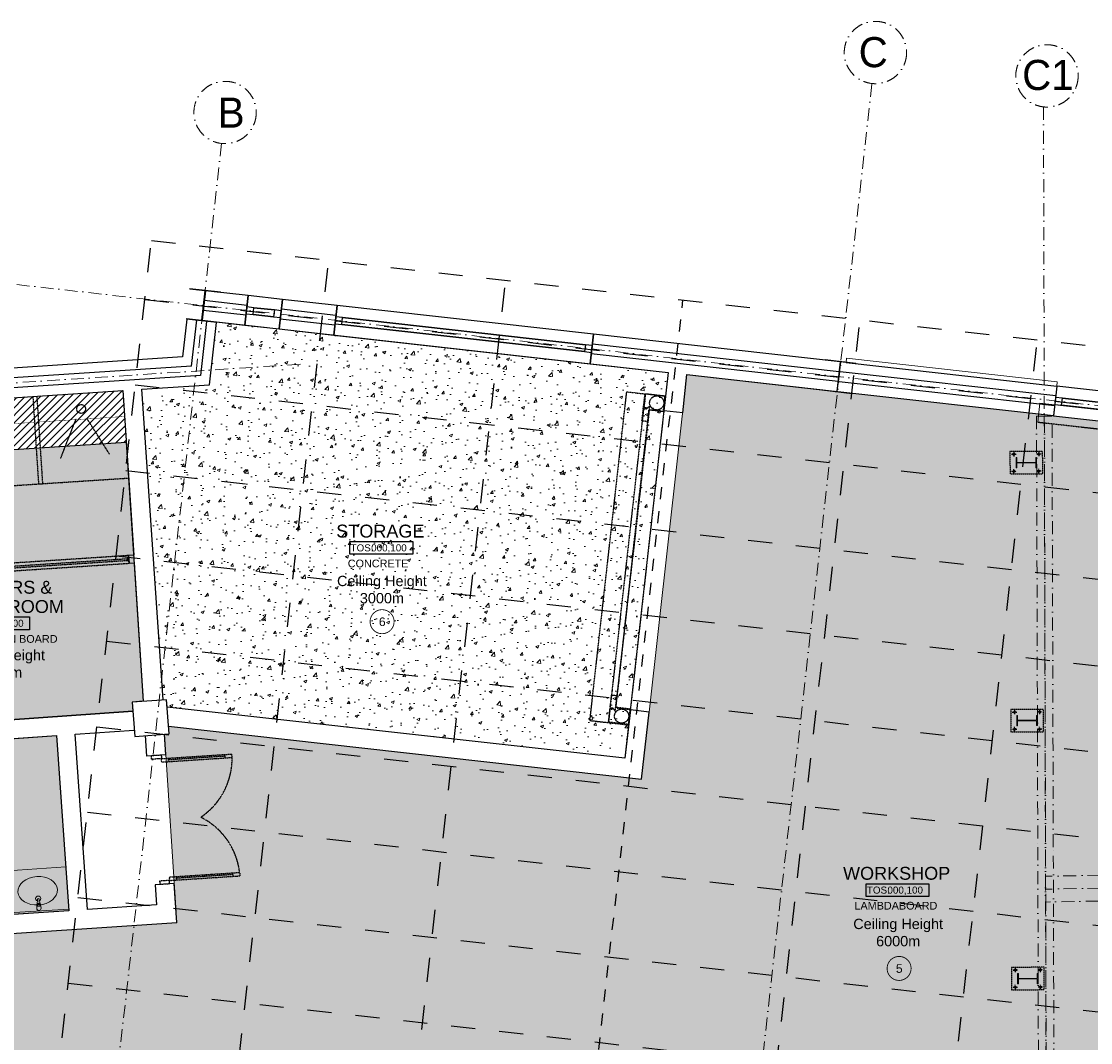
# Model space of a CAD drawing. Header units: millimetres. Extents: x -115474967 to 444143, y -74377 to 241828222.
# Tile 69 of 256: x -47231 to -34802, y 70903 to 82781. Entities that reach past the tile are written whole.
import ezdxf
from ezdxf.enums import TextEntityAlignment as Align

# ---------------------------------------------------------------- set-up
doc = ezdxf.new("R2010")
doc.units = ezdxf.units.MM
doc.header["$MEASUREMENT"] = 0
for name, pattern in [('( Dashed )', [0.75, 0.5, -0.25]), ('Block C$0$DASHED2', [0.375, 0.25, -0.125]), ('Dashed', [280, 140, -140]), ('Dot & Dashed', [280, 150, -60, 0, -70]), ('PHANTOM', [2.5, 1.25, -0.25, 0.25, -0.25, 0.25, -0.25])]:
    doc.linetypes.add(name, pattern=pattern)
for name, color, linetype in [('0-HACH', 9, 'Continuous'), ('00-1 FloorFinish', 1, 'Continuous'), ('00-1 FloorLevel', 7, 'Continuous'), ('00-2 Concrete', 3, 'Continuous'), ('00-2 Roof Lines', 8, 'Dashed'), ('00-2 Walls', 4, 'Continuous'), ('00-2 Windows', 1, 'Continuous'), ('00-3 Elev 01', 7, 'Continuous'), ('00-5 Grid 01', 9, 'PHANTOM'), ('A-DOOR NUMBERS', 7, 'Continuous'), ('TEXT-REFN', 5, 'Continuous')]:
    doc.layers.add(name, color=color, linetype=linetype)
for name, color, linetype, lineweight in [('00-1 Labels', 4, 'Continuous', 35), ('1HATCH', 8, 'Continuous', 0), ('2 Windows', 1, 'Continuous', 25), ('A_BEAMS_Pen_No__6', 7, 'Continuous', 5), ('A_COLUMNS_Pen_No__3', 7, 'Continuous', 15), ('B_FURN LOOSE_Pen_No__6', 7, 'Continuous', 5)]:
    doc.layers.add(name, color=color, linetype=linetype, lineweight=lineweight)
doc.layers.add('0_cons_01', color=40, linetype='Continuous', lineweight=0, plot=False)
doc.layers.add('A_BEAMS_Pen_No__7', color=7, linetype='Continuous', lineweight=5, true_color=0x3f3f3f)
doc.layers.add('A_COLUMNS_Pen_No__7', color=7, linetype='Continuous', lineweight=5, true_color=0x3f3f3f)
doc.styles.add('ARIAL', font='arial.ttf')
doc.styles.add('TEXT-20', font='arial.ttf', dxfattribs={"height": 40})
pattern_1 = [(45, (0, 0), (-159.099, 159.099), []), (45, (-53.03, 53.03), (-159.099, 159.099), [])]

# ---------------------------------------------------------------- blocks, each defined once
blk = doc.blocks.new('IPE Column 20[52]', base_point=(-35549, 77648))
at = {"layer": 'A_COLUMNS_Pen_No__7', "linetype": 'Continuous', "lineweight": 5, "true_color": 0x3f3f3f}
h = blk.add_hatch(dxfattribs=at)
h.set_pattern_fill('STEEL', color=250, style=0, pattern_type=2)
h.set_pattern_definition(pattern_1)
h.paths.add_polyline_path([(-35429, 77589), (-35429, 77709), (-35439, 77709), (-35439, 77652), (-35659, 77651), (-35660, 77708), (-35669, 77708), (-35669, 77588), (-35659, 77588), (-35659, 77645), (-35439, 77645), (-35439, 77589)])
at = {"layer": 'A_COLUMNS_Pen_No__3', "color": 7, "linetype": 'Continuous', "lineweight": 15}
for p, q in [((-35660, 77708), (-35669, 77708)), ((-35669, 77708), (-35669, 77588)), ((-35659, 77651), (-35660, 77708)), ((-35429, 77709), (-35439, 77709)), ((-35439, 77709), (-35439, 77652)), ((-35429, 77589), (-35429, 77709)), ((-35669, 77588), (-35659, 77588)), ((-35439, 77652), (-35659, 77651)), ((-35659, 77588), (-35659, 77645)), ((-35659, 77645), (-35439, 77645)), ((-35439, 77645), (-35439, 77589)), ((-35439, 77589), (-35429, 77589))]:
    blk.add_line(p, q, dxfattribs=at)
blk = doc.blocks.new('IPE Column 20[54]', base_point=(-35541, 74648))
at = {"layer": 'A_COLUMNS_Pen_No__7', "linetype": 'Continuous', "lineweight": 5, "true_color": 0x3f3f3f}
h = blk.add_hatch(dxfattribs=at)
h.set_pattern_fill('STEEL', color=250, style=0, pattern_type=2)
h.set_pattern_definition(pattern_1)
h.paths.add_polyline_path([(-35420, 74589), (-35421, 74709), (-35431, 74709), (-35430, 74652), (-35651, 74651), (-35651, 74708), (-35661, 74708), (-35660, 74588), (-35651, 74588), (-35651, 74645), (-35430, 74646), (-35430, 74589)])
at = {"layer": 'A_COLUMNS_Pen_No__3', "color": 7, "linetype": 'Continuous', "lineweight": 15}
for p, q in [((-35651, 74708), (-35661, 74708)), ((-35661, 74708), (-35660, 74588)), ((-35651, 74651), (-35651, 74708)), ((-35421, 74709), (-35431, 74709)), ((-35431, 74709), (-35430, 74652)), ((-35420, 74589), (-35421, 74709)), ((-35660, 74588), (-35651, 74588)), ((-35430, 74652), (-35651, 74651)), ((-35651, 74645), (-35430, 74646)), ((-35651, 74588), (-35651, 74645)), ((-35430, 74646), (-35430, 74589)), ((-35430, 74589), (-35420, 74589))]:
    blk.add_line(p, q, dxfattribs=at)
blk = doc.blocks.new('IPE Column 20[56]', base_point=(-35532, 71649))
at = {"layer": 'A_COLUMNS_Pen_No__7', "linetype": 'Continuous', "lineweight": 5, "true_color": 0x3f3f3f}
h = blk.add_hatch(dxfattribs=at)
h.set_pattern_fill('STEEL', color=250, style=0, pattern_type=2)
h.set_pattern_definition(pattern_1)
h.paths.add_polyline_path([(-35412, 71589), (-35412, 71709), (-35422, 71709), (-35422, 71652), (-35642, 71651), (-35642, 71708), (-35652, 71708), (-35652, 71588), (-35642, 71588), (-35642, 71645), (-35422, 71646), (-35422, 71589)])
at = {"layer": 'A_COLUMNS_Pen_No__3', "color": 7, "linetype": 'Continuous', "lineweight": 15}
for p, q in [((-35642, 71708), (-35652, 71708)), ((-35652, 71708), (-35652, 71588)), ((-35642, 71651), (-35642, 71708)), ((-35422, 71652), (-35642, 71651)), ((-35642, 71645), (-35422, 71646)), ((-35642, 71588), (-35642, 71645)), ((-35412, 71709), (-35422, 71709)), ((-35422, 71709), (-35422, 71652)), ((-35422, 71646), (-35422, 71589)), ((-35412, 71589), (-35412, 71709)), ((-35652, 71588), (-35642, 71588)), ((-35422, 71589), (-35412, 71589))]:
    blk.add_line(p, q, dxfattribs=at)
blk = doc.blocks.new('Multi-Basin Counter 24[74]', base_point=(-47713, 72369))
at = {"layer": 'B_FURN LOOSE_Pen_No__6', "color": 7, "linetype": 'Continuous', "lineweight": 5}
for p, q in [((-46714, 72947), (-48778, 72811)), ((-46714, 72947), (-46681, 72437)), ((-48778, 72811), (-48744, 72301)), ((-47043, 72489), (-47044, 72504)), ((-47016, 72491), (-47043, 72489)), ((-47017, 72505), (-47016, 72491)), ((-46682, 72457), (-48746, 72321)), ((-46681, 72437), (-48744, 72301)), ((-48419, 72398), (-48420, 72413)), ((-48392, 72400), (-48419, 72398)), ((-48393, 72415), (-48392, 72400)), ((-47731, 72443), (-47732, 72458)), ((-47704, 72445), (-47731, 72443)), ((-47705, 72460), (-47704, 72445))]:
    blk.add_line(p, q, dxfattribs=at)
at = {"layer": 'B_FURN LOOSE_Pen_No__6', "color": 7, "linetype": 'Continuous', "lineweight": 5, "flags": 128}
for points in [[(-48379, 72376), (-48386, 72417, 0.12102), (-48389, 72427), (-48400, 72479, 0.882566), (-48422, 72477), (-48425, 72424, 0.12102), (-48427, 72415), (-48429, 72372, 1)], [(-47691, 72421), (-47698, 72463, 0.12102), (-47702, 72472), (-47712, 72524, 0.882566), (-47734, 72523), (-47737, 72470, 0.12102), (-47740, 72460), (-47741, 72418, 1)], [(-47003, 72466), (-47010, 72508, 0.12102), (-47014, 72517), (-47024, 72570, 0.882566), (-47046, 72568), (-47049, 72515, 0.12102), (-47052, 72505), (-47053, 72463, 1)]]:
    blk.add_lwpolyline(points, format="xyb", close=True, dxfattribs=at)
at = {"layer": 'B_FURN LOOSE_Pen_No__6', "color": 7, "linetype": 'Continuous', "lineweight": 5}
for centre in [(-47036, 72578), (-48411, 72488), (-47723, 72533)]:
    blk.add_circle(centre, 30, dxfattribs=at)
for centre, radius, start, end in [((-47719, 72459), 21.1, 36.5444, 151.0024), ((-47719, 72459), 13.6, 3.7734, 183.7734), ((-47031, 72505), 21.1, 36.5444, 151.0024), ((-47031, 72504), 13.6, 3.7734, 183.7734), ((-48406, 72414), 21.1, 36.5444, 151.0024), ((-48406, 72414), 13.6, 3.7734, 183.7734)]:
    blk.add_arc(centre, radius, start, end, dxfattribs=at)
for centre in [(-47042, 72669), (-48417, 72579), (-47729, 72624)]:
    blk.add_ellipse(centre, major_axis=(230, 15), ratio=0.717391, dxfattribs=at)
blk = doc.blocks.new('IPE Column 20[86]', base_point=(-45115, 79476))
at = {"layer": 'A_COLUMNS_Pen_No__7', "linetype": 'Continuous', "lineweight": 5, "true_color": 0x3f3f3f}
h = blk.add_hatch(dxfattribs=at)
h.set_pattern_fill('STEEL', color=250, style=0, pattern_type=2)
h.set_pattern_definition(pattern_1)
h.paths.add_polyline_path([(-45313, 79318), (-44959, 79277), (-44958, 79284), (-45132, 79304), (-45092, 79647), (-44919, 79627), (-44918, 79634), (-45272, 79674), (-45273, 79667), (-45099, 79647), (-45138, 79305), (-45312, 79325)])
at = {"layer": 'A_COLUMNS_Pen_No__3', "color": 7, "linetype": 'Continuous', "lineweight": 15}
for p, q in [((-45272, 79674), (-45273, 79667)), ((-44918, 79634), (-45272, 79674)), ((-45273, 79667), (-45099, 79647)), ((-45099, 79647), (-45138, 79305)), ((-45132, 79304), (-45092, 79647)), ((-45092, 79647), (-44919, 79627)), ((-44919, 79627), (-44918, 79634)), ((-45312, 79325), (-45313, 79318)), ((-45313, 79318), (-44959, 79277)), ((-45138, 79305), (-45312, 79325)), ((-44958, 79284), (-45132, 79304)), ((-44959, 79277), (-44958, 79284))]:
    blk.add_line(p, q, dxfattribs=at)
blk = doc.blocks.new('IPE Column 20[90]', base_point=(-37729, 78648))
at = {"layer": 'A_COLUMNS_Pen_No__7', "linetype": 'Continuous', "lineweight": 5, "true_color": 0x3f3f3f}
h = blk.add_hatch(dxfattribs=at)
h.set_pattern_fill('STEEL', color=250, style=0, pattern_type=2)
h.set_pattern_definition(pattern_1)
h.paths.add_polyline_path([(-37927, 78490), (-37573, 78450), (-37572, 78456), (-37746, 78476), (-37706, 78819), (-37533, 78799), (-37532, 78806), (-37886, 78847), (-37887, 78840), (-37713, 78820), (-37753, 78477), (-37926, 78497)])
at = {"layer": 'A_COLUMNS_Pen_No__3', "color": 7, "linetype": 'Continuous', "lineweight": 15}
for p, q in [((-37886, 78847), (-37887, 78840)), ((-37887, 78840), (-37713, 78820)), ((-37532, 78806), (-37886, 78847)), ((-37713, 78820), (-37753, 78477)), ((-37746, 78476), (-37706, 78819)), ((-37706, 78819), (-37533, 78799)), ((-37533, 78799), (-37532, 78806)), ((-37926, 78497), (-37927, 78490)), ((-37927, 78490), (-37573, 78450)), ((-37753, 78477), (-37926, 78497)), ((-37572, 78456), (-37746, 78476)), ((-37573, 78450), (-37572, 78456))]:
    blk.add_line(p, q, dxfattribs=at)
blk = doc.blocks.new('Room Tags')
at = {"layer": '00-1 FloorLevel', "color": 2}
blk.add_lwpolyline([(-571, -76), (646, -76), (646, -325), (-571, -325)], close=True, dxfattribs=at)
at = {"layer": '00-1 FloorFinish', "style": 'ARIAL'}
blk.add_attdef('F-FINISH', text='', height=150, dxfattribs=at).set_placement((5, -578), align=Align.CENTER)
at = {"layer": '00-1 FloorLevel', "style": 'ARIAL'}
blk.add_text('TOS:', height=136.4, dxfattribs=at).set_placement((-557, -200), align=Align.MIDDLE_LEFT)
blk.add_attdef('000,000', text='', height=136, dxfattribs=at).set_placement((607, -200), align=Align.MIDDLE_RIGHT)
at = {"layer": '00-1 Labels', "style": 'ARIAL'}
for tag, p in [('ROOM1?', (19, 746)), ('ROOM2?', (19, 373)), ('ROOM3?', (19, 0))]:
    blk.add_attdef(tag, text='', height=250, dxfattribs=at).set_placement(p, align=Align.CENTER)

msp = doc.modelspace()

# ---------------------------------------------------------------- hatches: boundary and pattern name
at = {"layer": '0-HACH', "ltscale": 5, "transparency": 33554559}
h = msp.add_hatch(dxfattribs=at)
h.set_pattern_fill('ANSI31', color=9, scale=500)
h.set_pattern_definition([(45, (-36843.496, 2227.74), (-44.194174, 44.194174), [])])
h.paths.add_polyline_path([(-58620.54277, 77666.516), (-46050.32497, 78486.90001), (-46011.30512, 77886.25336), (-57988.20268, 77108.19725), (-57629.50893, 71840.02445), (-58227.63805, 71800.55086), (-58627.22888, 77660.13269), (-58620.24497, 77660.60697)])
at = {"layer": '0-HACH', "ltscale": 5, "true_color": 0x939598, "transparency": 33554559}
h = msp.add_hatch(dxfattribs=at)
h.set_pattern_fill('BRASS', color=252, scale=500, angle=3.5)
h.paths.add_polyline_path([(-57629.50893, 71840.02445), (-57851.69466, 75103.2896), (-56499.32984, 75195.36786), (-56506.17676, 75299.98311), (-57859.05937, 75211.45596), (-57988.20268, 77108.19725), (-53835.39519, 77377.9764), (-53546.13147, 72992.08229), (-52906.25167, 73033.861), (-52913.41848, 73143.62728), (-53443.60428, 73109.01066), (-53586.94038, 75304.33632), (-50643.65988, 75496.5075), (-50500.32379, 73301.18184), (-51815.75564, 73215.29533), (-51808.58884, 73105.52904), (-50383.39068, 73198.58236), (-50541.06038, 75613.44059), (-53595.49319, 75411.99099), (-53724.45425, 77385.18347), (-51170.58749, 77551.09033), (-51100.39091, 76478.83738), (-50990.80611, 76485.99288), (-51060.46288, 77558.24454), (-50163.06961, 77616.54197), (-50092.70275, 76544.7457), (-50042.84273, 76548.00682), (-50113.12671, 77619.78641), (-49214.00008, 77678.19644), (-49122.67314, 76272.36801), (-48706.93411, 76299.56006), (-48712.80815, 76389.36816), (-49018.82737, 76369.35975), (-49104.87758, 77685.28538), (-46011.30512, 77886.25336), (-45813.92256, 74872.54551), (-45941.54234, 74864.19834), (-45934.00913, 74756.54938), (-48899.62507, 74549.01724), (-48945.48589, 75212.85085), (-49055.22432, 75205.26959), (-48993.40776, 74321.91636), (-46823.52684, 74473.76341), (-46680.80178, 72437.05076), (-48744.31861, 72300.95416), (-48788.92512, 72977.29004), (-48898.68666, 72970.05092), (-48854.08022, 72293.7161), (-54397.64186, 71928.10051), (-54581.91018, 74722.02623), (-54691.81508, 74714.77189), (-54515.6299, 72045.52522)])
at = {"layer": '1HATCH', "true_color": 0x636466, "transparency": 33554687}
h = msp.add_hatch(dxfattribs=at)
h.set_pattern_fill('AR-CONC', color=251, scale=50)
h.set_pattern_definition([(50, (0, 0), (358.6301, -31.3761), [37.5, -412.5]), (355, (0, 0), (-69.3757, 376.096), [30, -330]), (100.45144, (29.9, -2.6), (289.2544, 344.72), [31.8701, -350.571]), (46.1842, (1e-11, 100), (533.6207, -82.7596), [56.25, -618.75]), (96.63564, (44.47, 93.1), (467.331, 487.0593), [47.8052, -525.857]), (351.18416, (1e-11, 100), (467.331, 487.0593), [45, -495]), (21, (50, 75), (298.4535, -201.3094), [37.5, -412.5]), (326, (50, 75), (121.6577, 362.575), [30, -330]), (71.45144, (74.87, 58.22), (420.1112, 161.2656), [31.8701, -350.571]), (37.5, (0, 0), (6.07993, 166.44693), [0, -326, 0, -335, 0, -331.25]), (7.5, (0, 0), (131.53477, 197.20586), [0, -191, 0, -318.5, 0, -126.25]), (327.5, (-111.5, 1e-11), (266.91122, -11.27744), [0, -125, 0, -390, 0, -517.5]), (317.5, (-161.5, 2e-11), (291.5931, 50.0525), [0, -162.5, 0, -259, 0, -367.5])])
h.paths.add_polyline_path([(-45830.79192, 78501.22615), (-45046.11999, 78552.43172), (-44964.84473, 79277.77551), (-44963.98474, 79285.45048), (-39712.70173, 78697.04263), (-40215.68674, 74210.0097), (-45536.56492, 74806.46666), (-45542.51819, 74891.53823), (-45582.42076, 74888.74587)])
h = msp.add_hatch(dxfattribs=at)
h.set_pattern_fill('AR-SAND', color=251, scale=50)
h.set_pattern_definition([(37.5, (0, 0), (-3.14967, 96.34119), [0, -76, 0, -85, 0, -81.25]), (7.5, (0, 0), (88.48884, 141.1073), [0, -41, 0, -68.5, 0, -26.25]), (327.5, (-61.5, 7e-12), (155.70709, 0.28295), [0, -25, 0, -90, 0, -117.5]), (317.5, (-61.5, 7e-12), (150.30633, 43.88378), [0, -12.5, 0, -59, 0, -67.5])])
h.paths.add_polyline_path([(-47746.04189, 67719.95267), (-48044.86374, 72075.39722), (-48048.22666, 72126.38676), (-45425.05771, 72297.95915), (-45568.3499, 74488.75232), (-45514.5947, 74492.51408), (-45520.95053, 74583.33839), (-40021.31615, 73967.1027), (-39933.80781, 74748.07641), (-39494.06993, 78672.54487), (-30396.94129, 77646.5189), (-30755.51637, 74446.39286), (-29555.08369, 74311.88402), (-29555.08369, 68230.88766), (-47472.55671, 68412.89699), (-47418.74699, 67741.89686)])

# ---------------------------------------------------------------- linework, layer by layer
at = {"layer": '0-HACH', "color": 9, "linetype": 'Block C$0$DASHED2', "ltscale": 5, "transparency": 33554559, "const_width": 5}
msp.add_lwpolyline([(-46030.62001, 78185.63097), (-58307.95209, 77388.05771), (-57928.8584, 71820.26885)], dxfattribs=at)
at = {"layer": '00-2 Concrete'}
for p, q in [((-45542.51819, 74891.53823), (-45941.54234, 74863.61475)), ((-45941.54234, 74863.61475), (-45913.61886, 74464.59059)), ((-45514.5947, 74492.51408), (-45542.51819, 74891.53823)), ((-45913.61886, 74464.59059), (-45514.5947, 74492.51408))]:
    msp.add_line(p, q, dxfattribs=at)
at = {"layer": '00-2 Roof Lines', "ltscale": 2}
for p, q in [((-47132.12415, 67621.17715), (-45719.14927, 80231.31795)), ((-45719.14927, 80231.31795), (-14829.15959, 76770.07351)), ((-45072.79151, 67390.42752), (-43659.81662, 80000.56832)), ((-43013.45886, 67159.67789), (-41600.48398, 79769.81869)), ((-45795.87831, 79546.54704), (-14905.88864, 76085.30261)), ((-38894.79357, 66698.17863), (-37481.81869, 79308.31943)), ((-36835.46093, 66467.429), (-35422.48604, 79077.5698)), ((-45907.23213, 78552.76622), (-15017.24246, 75091.52178)), ((-46018.58595, 77558.98539), (-15128.59628, 74097.74096)), ((-46129.93977, 76565.20457), (-15239.9501, 73103.96013)), ((-46241.29359, 75571.42374), (-15351.30392, 72110.17931)), ((-46352.64741, 74577.64292), (-15462.65774, 71116.39848)), ((-46464.00123, 73583.86209), (-15574.01156, 70122.61766)), ((-46575.35505, 72590.08127), (-15685.36538, 69128.83684)), ((-46686.70887, 71596.30045), (-15796.7192, 68135.05601))]:
    msp.add_line(p, q, dxfattribs=at)
at = {"layer": '00-2 Roof Lines'}
msp.add_line((-40954.12622, 66928.92826), (-39541.15133, 79539.06906), dxfattribs=at)
at = {"layer": '00-2 Roof Lines', "linetype": '( Dashed )'}
for p, q in [((-40198.06989, 78472.57066), (-40625.84699, 74649.79287)), ((-39979.4381, 78448.0729), (-40407.2152, 74625.29511)), ((-40198.06989, 78472.57066), (-39979.4381, 78448.0729)), ((-40000.09641, 78287.46985), (-39981.72309, 78451.4437)), ((-39977.31096, 78445.91802), (-39994.57074, 78291.88199)), ((-39981.72309, 78451.4437), (-39743.21568, 78424.71887)), ((-39748.74136, 78420.30673), (-39977.31096, 78445.91802)), ((-39967.66984, 78273.77387), (-39930.37156, 78303.55579)), ((-39930.37156, 78303.55579), (-39950.27599, 78125.91746)), ((-39768.22821, 78246.39508), (-39748.74136, 78420.30673)), ((-39743.21568, 78424.71887), (-39763.81607, 78240.86941)), ((-39762.70254, 78250.80722), (-40152.4396, 74772.57419)), ((-40128.99827, 76530.89917), (-39935.24327, 78260.07788)), ((-39933.25571, 78259.85517), (-40127.01071, 76530.67646)), ((-40017.3562, 78133.43382), (-40001.20995, 78277.53204)), ((-40001.20995, 78277.53204), (-39967.66984, 78273.77387)), ((-39966.55631, 78283.71167), (-40000.09641, 78287.46985)), ((-39994.57074, 78291.88199), (-39965.99954, 78288.68058)), ((-39965.99954, 78288.68058), (-39966.55631, 78283.71167)), ((-39935.24327, 78260.07788), (-39933.25571, 78259.85517)), ((-39925.30546, 78258.96434), (-39924.7487, 78263.93325)), ((-39763.81607, 78240.86941), (-39925.30546, 78258.96434)), ((-39924.7487, 78263.93325), (-39768.22821, 78246.39508)), ((-46774.70443, 77697.36426), (-46594.69471, 78156.17632)), ((-46206.88901, 77747.44788), (-46467.2573, 78160.51723)), ((-39950.27599, 78125.91746), (-40017.3562, 78133.43382)), ((-35416.79386, 78120.09033), (-31591.63582, 77691.5613)), ((-35720.70977, 77747.28567), (-35669.16668, 77747.49454)), ((-35694.97763, 77773.13123), (-35694.83756, 77721.58791)), ((-35378.28526, 77748.26725), (-35429.8287, 77748.18061)), ((-35404.16514, 77773.96486), (-35404.0097, 77722.42158)), ((-35694.25937, 77522.56402), (-35694.4148, 77574.1073)), ((-35403.44688, 77523.39765), (-35403.58694, 77574.94097)), ((-49077.52148, 77267.05851), (-45983.77446, 77469.40979)), ((-35720.13925, 77548.26163), (-35668.59581, 77548.34827)), ((-35377.71474, 77549.24321), (-35429.25783, 77549.03434)), ((-47493.12505, 76434.06862), (-46002.61013, 76531.55804)), ((-47491.81971, 76414.11127), (-46001.30479, 76511.60069)), ((-40128.99827, 76530.89917), (-40322.75326, 74801.72046)), ((-40320.7657, 74801.49776), (-40127.01071, 76530.67646)), ((-40127.01071, 76530.67646), (-40128.99827, 76530.89917)), ((-40127.01071, 76530.67646), (-40128.99827, 76530.89917)), ((-40374.80076, 74943.39724), (-40390.94701, 74799.29901)), ((-40307.72055, 74935.88088), (-40374.80076, 74943.39724)), ((-40327.62498, 74758.24255), (-40307.72055, 74935.88088)), ((-40392.06054, 74789.3612), (-40410.43386, 74625.38736)), ((-40404.90819, 74629.7995), (-40387.6484, 74783.83553)), ((-40358.52044, 74785.60303), (-40392.06054, 74789.3612)), ((-40390.94701, 74799.29901), (-40357.4069, 74795.54083)), ((-40387.6484, 74783.83553), (-40359.0772, 74780.63412)), ((-40359.0772, 74780.63412), (-40358.52044, 74785.60303)), ((-40357.4069, 74795.54083), (-40327.62498, 74758.24255)), ((-40322.75326, 74801.72046), (-40320.7657, 74801.49776)), ((-40312.81545, 74800.60693), (-40313.37222, 74795.63802)), ((-40313.37222, 74795.63802), (-40156.85173, 74778.09986)), ((-40151.32606, 74782.51199), (-40312.81545, 74800.60693)), ((-40156.85173, 74778.09986), (-40176.33859, 74604.18821)), ((-40171.92645, 74598.66253), (-40151.32606, 74782.51199)), ((-35712.11061, 74747.45591), (-35660.56752, 74747.66478)), ((-35686.37848, 74773.30148), (-35686.23841, 74721.75815)), ((-35369.6861, 74748.43749), (-35421.22954, 74748.35085)), ((-35395.56599, 74774.1351), (-35395.41055, 74722.59182)), ((-40625.84699, 74649.79287), (-40407.2152, 74625.29511)), ((-40410.43386, 74625.38736), (-40171.92645, 74598.66253)), ((-40176.33859, 74604.18821), (-40404.90819, 74629.7995)), ((-35394.84773, 74523.56789), (-35394.98779, 74575.11121)), ((-35711.5401, 74548.43187), (-35659.99666, 74548.51851)), ((-35685.66022, 74522.73426), (-35685.81565, 74574.27754)), ((-35369.11559, 74549.41345), (-35420.65868, 74549.20459)), ((-45605.07951, 74245.92375), (-45719.83431, 74238.41804)), ((-45717.22362, 74198.50333), (-45719.83431, 74238.41804)), ((-45602.46882, 74206.00904), (-45717.22362, 74198.50333)), ((-45605.07951, 74245.92375), (-45602.46882, 74206.00904)), ((-45602.46882, 74206.00904), (-44784.2172, 74259.52804)), ((-45599.85814, 74166.09433), (-45602.46882, 74206.00904)), ((-45599.85814, 74166.09433), (-44781.60652, 74219.61333)), ((-45520.02871, 74171.31569), (-45522.6394, 74211.23041)), ((-44862.74129, 74234.34932), (-45521.33405, 74191.27305)), ((-44861.43594, 74214.39196), (-44864.04663, 74254.30668)), ((-44781.60652, 74219.61333), (-44784.2172, 74259.52804)), ((-45512.40049, 72828.95503), (-44694.14887, 72882.47403)), ((-45509.78981, 72789.04031), (-44691.53818, 72842.55932)), ((-44772.67295, 72857.29531), (-45431.26572, 72814.21904)), ((-44773.97829, 72877.25266), (-44771.36761, 72837.33795)), ((-44694.14887, 72882.47403), (-44691.53818, 72842.55932)), ((-45509.78981, 72789.04031), (-45624.54461, 72781.5346)), ((-45624.54461, 72781.5346), (-45621.93392, 72741.61989)), ((-45507.17912, 72749.1256), (-45621.93392, 72741.61989)), ((-45512.40049, 72828.95503), (-45509.78981, 72789.04031)), ((-45507.17912, 72749.1256), (-45509.78981, 72789.04031)), ((-45432.57106, 72834.17639), (-45429.96038, 72794.26168)), ((-35703.51146, 71747.62616), (-35651.96837, 71747.83502)), ((-35677.77933, 71773.47172), (-35677.63926, 71721.92839)), ((-35361.08695, 71748.60773), (-35412.63039, 71748.52109)), ((-35386.96684, 71774.30535), (-35386.8114, 71722.76207)), ((-35702.94095, 71548.60212), (-35651.39751, 71548.68875)), ((-35677.06107, 71522.9045), (-35677.2165, 71574.44778)), ((-35360.51644, 71549.58369), (-35412.05953, 71549.37483)), ((-35386.24857, 71523.73813), (-35386.38864, 71575.28145))]:
    msp.add_line(p, q, dxfattribs=at)
for points in [[(-47098.22368, 78418.51697), (-47031.84628, 77401.49421)], [(-46981.95243, 77404.7506), (-47048.3298, 78421.77291)], [(-47031.84628, 77401.49421), (-46981.95243, 77404.7506)], [(-46001.30479, 76511.60069), (-45981.34743, 76512.90603), (-45982.65278, 76532.86338), (-46002.61013, 76531.55804), (-46001.30479, 76511.60069)]]:
    msp.add_lwpolyline(points, dxfattribs=at)
for points in [[(-35739.58412, 77777.71926), (-35738.83882, 77517.72033), (-35358.84039, 77518.80962), (-35359.58568, 77778.80855)], [(-47509.49271, 76377.88055), (-45979.06308, 76477.98065), (-45984.93712, 76567.78876), (-47515.36675, 76467.68866)], [(-35730.98497, 74777.88951), (-35730.23967, 74517.89057), (-35350.24123, 74518.97986), (-35350.98653, 74778.97879)], [(-35722.38582, 71778.05975), (-35721.64052, 71518.06082), (-35341.64208, 71519.1501), (-35342.38738, 71779.14903)]]:
    msp.add_lwpolyline(points, close=True, dxfattribs=at)
for centre, radius in [((-46536.82237, 78272.68168), 51.17084), ((-39845.44061, 78343.09433), 82.5), ((-35694.93815, 77747.35955), 12), ((-35404.05687, 77748.19337), 12), ((-35694.36764, 77548.33551), 12), ((-35694.36764, 77548.33551), 12), ((-35403.48635, 77549.16933), 12), ((-40253.55099, 74700.88746), 82.5), ((-35686.339, 74747.52979), 12), ((-35395.45771, 74748.36361), 12), ((-35685.76849, 74548.50575), 12), ((-35394.8872, 74549.33957), 12), ((-35677.73985, 71747.70003), 12), ((-35386.85856, 71748.53386), 12), ((-35677.16934, 71548.67599), 12), ((-35386.28805, 71549.50982), 12)]:
    msp.add_circle(centre, radius, dxfattribs=at)
for centre, start, end in [((-45603.29077, 74207.72895), 303.729046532, 0.828636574), ((-45510.38072, 72787.228), 6.655739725, 63.755329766)]:
    msp.add_arc(centre, 821.77019, start, end, dxfattribs=at)
at = {"layer": '00-2 Walls'}
for p, q in [((-44196.2906, 79546.58914), (-44234.70754, 79203.73475)), ((-44606.60858, 79476.84568), (-45105.24666, 79532.71823)), ((-43574.50155, 79361.19775), (-44209.09624, 79432.30427)), ((-43600.11278, 79132.62821), (-43561.69584, 79475.48261)), ((-45253.24742, 78769.40435), (-45193.355, 79303.91627)), ((-44619.41424, 79362.56087), (-45118.05231, 79418.43343)), ((-43587.30709, 79246.91293), (-44221.90189, 79318.01952)), ((-45079.09986, 79290.84589), (-45149.68371, 78660.91804)), ((-45046.11999, 78552.43172), (-44964.84473, 79277.77551)), ((-44234.70754, 79203.73475), (-43600.11278, 79132.62821)), ((-37725.67746, 78705.83531), (-40593.15896, 79027.13748)), ((-45356.81114, 78877.89067), (-49276.35362, 78622.1119)), ((-37738.4831, 78591.55052), (-40605.96448, 78912.85261)), ((-37644.62992, 78812.49106), (-35195.31349, 78537.29841)), ((-45253.24742, 78769.40435), (-49268.85061, 78507.35692)), ((-35208.03849, 78423.73314), (-37713.64988, 78704.48763)), ((-45149.68371, 78660.91804), (-49261.3476, 78392.60195)), ((-35220.84416, 78309.44827), (-37726.45553, 78590.20278)), ((-49144.07807, 78285.01003), (-46050.32497, 78486.90001)), ((-35195.31349, 78537.29841), (-35233.64981, 78195.16351)), ((-39544.07075, 78226.30946), (-39762.70254, 78250.80722)), ((-39933.80781, 74748.07643), (-40152.4396, 74772.57419)), ((-45772.2226, 74234.99511), (-45788.73231, 74473.33008)), ((-45552.69168, 74249.35387), (-45772.2226, 74234.99511))]:
    msp.add_line(p, q, dxfattribs=at)
for points in [[(-45092.44101, 79647.00307), (-45130.85795, 79304.14867)], [(-45130.85795, 79304.14867), (-44632.21988, 79248.27612), (-44593.80294, 79591.13052)], [(-44593.80293, 79591.13052), (-45092.44101, 79647.00307)], [(-43561.69581, 79475.48261), (-44196.29062, 79546.58915)], [(-45307.61013, 79316.98664), (-45356.81114, 78877.89067)], [(-40580.35324, 79141.42227), (-40618.77018, 78798.56787), (-39712.70173, 78697.04263)], [(-37712.87181, 78820.12011), (-40580.35328, 79141.42228)], [(-39712.70173, 78697.04263), (-39762.70254, 78250.80723)], [(-45830.79192, 78501.22615), (-45046.11999, 78552.43172)], [(-39544.07075, 78226.30942), (-39494.06993, 78672.54487)], [(-39494.06993, 78672.54487), (-37751.28875, 78477.26572)], [(-46050.32497, 78486.90001), (-45925.05871, 76571.7052)], [(-45582.42076, 74888.74587), (-45830.79192, 78501.22615)], [(-37739.26118, 78475.91802), (-35233.64984, 78195.16352)], [(-45925.05871, 76571.7052), (-45984.93713, 76567.78876), (-45979.06309, 76477.98065)], [(-45979.06308, 76477.98065), (-45919.18468, 76481.89709)], [(-45919.18468, 76481.89709), (-45813.92256, 74872.54551)], [(-48945.48589, 75212.85085), (-48899.62507, 74549.01724), (-45934.04977, 74756.54654)], [(-40215.47774, 74209.98627), (-45536.56492, 74806.46666)], [(-40152.4396, 74772.57418), (-40215.47774, 74209.98627)], [(-40021.34485, 73966.84654), (-39933.80781, 74748.07641)], [(-45520.95053, 74583.33839), (-40021.34485, 73966.84654)], [(-48994.19424, 74321.86132), (-46823.52684, 74473.76341)], [(-46823.52684, 74473.76341), (-46680.99793, 72437.03782)], [(-46604.06355, 74489.12132), (-45918.69185, 74537.08325)], [(-46461.47309, 72451.51618), (-46604.06355, 74489.12132)], [(-45552.69168, 74249.35391), (-45568.3499, 74488.75232)], [(-45425.1511, 72299.38697), (-45454.79106, 72752.55212), (-45674.32199, 72738.19336), (-45659.03297, 72504.43967), (-46461.47309, 72451.51618)], [(-46680.99793, 72437.03782), (-48744.31868, 72300.95523)], [(-48048.38562, 72126.37627), (-45425.1511, 72299.38697)]]:
    msp.add_lwpolyline(points, dxfattribs=at)
at = {"layer": '00-2 Windows'}
for points in [[(-44632.22601, 79248.22099), (-44234.70754, 79203.73475), (-44196.2906, 79546.58914), (-44593.80907, 79591.07539)], [(-44617.47168, 79379.89695), (-44537.96921, 79370.98868), (-44529.06094, 79450.49115), (-44608.56341, 79459.39942)], [(-44529.06094, 79450.49115), (-44290.5474, 79423.82145), (-44290.5474, 79423.82145), (-44529.06094, 79450.49115)], [(-44299.45567, 79344.31899), (-44219.9532, 79335.41071), (-44211.04493, 79414.91318), (-44290.5474, 79423.82145)], [(-43600.14135, 79132.37326), (-40618.77021, 78798.56788), (-40580.35328, 79141.42228), (-43561.72441, 79475.22766)], [(-44299.45567, 79344.31899), (-44537.96921, 79370.98868), (-44537.96921, 79370.98868), (-44299.45567, 79344.31899)], [(-43585.38702, 79264.04922), (-43505.88455, 79255.14095), (-43496.97627, 79334.64342), (-43576.47874, 79343.55169)], [(-43496.97627, 79334.64342), (-40674.61008, 79018.65459), (-40674.61008, 79018.65459), (-43496.97627, 79334.64342)], [(-40683.51835, 78939.15212), (-43505.88455, 79255.14095), (-43505.88455, 79255.14095), (-40683.51835, 78939.15212)], [(-40683.51835, 78939.15212), (-40604.01588, 78930.24384), (-40595.10761, 79009.74631), (-40674.61008, 79018.65459)], [(-35233.73043, 78194.44402), (-31755.44471, 77805.18949), (-31717.02777, 78148.04389), (-35195.31349, 78537.29841)], [(-35218.97609, 78326.11998), (-35139.47362, 78317.2117), (-35130.56535, 78396.71417), (-35210.06782, 78405.62245)], [(-31820.19285, 77945.77373), (-35139.47362, 78317.2117), (-35139.47362, 78317.2117), (-31820.19285, 77945.77373)], [(-35130.56535, 78396.71417), (-31811.28457, 78025.2762), (-31811.28457, 78025.2762), (-35130.56535, 78396.71417)]]:
    msp.add_lwpolyline(points, close=True, dxfattribs=at)
at = {"layer": '00-3 Elev 01'}
for points in [[(-49104.87758, 77685.28538), (-46011.30512, 77886.25336), (-45813.92256, 74872.54551), (-45941.54234, 74864.19834), (-45934.00913, 74756.54938), (-48899.62507, 74549.01724)], [(-48993.40776, 74321.91636), (-46823.52684, 74473.76341), (-46680.80178, 72437.05076), (-48744.31861, 72300.95416)]]:
    msp.add_lwpolyline(points, dxfattribs=at)
at = {"layer": '00-5 Grid 01', "linetype": 'Dot & Dashed', "lineweight": 5}
for p, q in [((-37344.51896, 82050.27874), (-39383.60461, 63852.3299)), ((-35349.81841, 81786.13975), (-35301.56781, 63474.37075)), ((-62872.13306, 81465.6491), (-14145.25328, 76005.78533)), ((-44903.78319, 81360.58724), (-46772.83182, 64680.14458)), ((-62585.42078, 77579.19168), (-43934.80357, 78796.40008))]:
    msp.add_line(p, q, dxfattribs=at)
for centre in [(-37303.2861, 82418.13752), (-35309.45065, 82146.27799), (-44863.41543, 81720.72547)]:
    msp.add_circle(centre, 362.39357, dxfattribs=at)
at = {"layer": '0_cons_01'}
for p, q in [((-35189.73109, 78586.98581), (-35195.3137, 78537.29844)), ((-35189.73109, 78586.98581), (-35195.3137, 78537.29844)), ((-35416.79371, 78120.09159), (-35391.55839, 78338.63947)), ((-35391.55839, 78338.63947), (-31567.14282, 77910.19362))]:
    msp.add_line(p, q, dxfattribs=at)
for points in [[(-45830.79192, 78501.22615), (-45046.11999, 78552.43172), (-44964.84473, 79277.77551), (-44963.98474, 79285.45048), (-39712.70173, 78697.04263), (-40215.68674, 74210.0097), (-45536.56492, 74806.46666), (-45542.51819, 74891.53823), (-45582.42076, 74888.74587)], [(-47746.04189, 67719.95267), (-48044.86374, 72075.39722), (-48048.22666, 72126.38676), (-45425.05771, 72297.95915), (-45568.3499, 74488.75232), (-45514.5947, 74492.51408), (-45520.95053, 74583.33839), (-40021.31615, 73967.1027), (-39933.80781, 74748.07641), (-39494.06993, 78672.54487), (-30396.94129, 77646.5189), (-30755.51637, 74446.39286), (-29555.08369, 74311.88402), (-29555.08369, 68230.88766), (-47472.55671, 68412.89699), (-47418.74699, 67741.89686)]]:
    msp.add_lwpolyline(points, close=True, dxfattribs=at)
for points in [[(-37639.0473, 78862.17842), (-37644.62992, 78812.49106)], [(-35189.73108, 78586.9858), (-37639.0473, 78862.17842)]]:
    msp.add_lwpolyline(points, dxfattribs=at)
at = {"layer": '2 Windows', "linetype": 'Block C$0$DASHED2', "ltscale": 25, "const_width": 10}
for points in [[(-43177.6459, 75798.75676, -0.4198727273), (-43035.51355, 75938.17449, -0.4156451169), (-42898.79933, 75795.38701, -0.4067331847), (-43038.0016, 75659.31326, -0.4146350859), (-43177.6459, 75798.75676)], [(-37167.70031, 71765.91399, -0.4198727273), (-37025.56795, 71905.33171, -0.4156451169), (-36888.85373, 71762.54424, -0.4067331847), (-37028.056, 71626.47048, -0.4146350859), (-37167.70031, 71765.91399)]]:
    msp.add_lwpolyline(points, format="xyb", dxfattribs=at)
at = {"layer": 'A_BEAMS_Pen_No__6', "color": 7, "linetype": 'Continuous', "lineweight": 5}
for p, q in [((-35340.38459, 78189.26056), (-35430.38422, 78189.00257)), ((-35250.38496, 78189.51855), (-35340.38459, 78189.26056))]:
    msp.add_line(p, q, dxfattribs=at)
at = {"layer": 'A_BEAMS_Pen_No__7', "color": 250, "linetype": 'Dot & Dashed', "lineweight": 5, "true_color": 0x3f3f3f}
for p, q in [((-35430.38422, 78189.00257), (-35416.01593, 73176.59761)), ((-35340.38459, 78189.26056), (-35311.64801, 68164.45063)), ((-35236.01667, 73177.11358), (-35250.38496, 78189.51855)), ((-35416.01593, 73176.59761), (-35401.64764, 68164.19264)), ((-35221.64838, 68164.70861), (-35236.01667, 73177.11358)), ((-31606.6723, 72757.98912), (-35324.61401, 72687.66672))]:
    msp.add_line(p, q, dxfattribs=at)
at = {"layer": 'A_BEAMS_Pen_No__7', "color": 250, "linetype": 'Dot & Dashed', "lineweight": 5, "true_color": 0x3f3f3f, "flags": 128}
msp.add_lwpolyline([(-31609.50894, 72907.96229), (-35327.45066, 72837.63989), (-35321.77737, 72537.69354), (-31603.83565, 72608.01594)], close=True, dxfattribs=at)

# ---------------------------------------------------------------- block references
ref = msp.add_blockref('Room Tags', (-43069.7694, 76777.34889), dxfattribs=dict(xscale=0.6000000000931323, yscale=0.6000000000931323, zscale=0.6000000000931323))
ref.add_attrib('ROOM3?', 'STORAGE', dxfattribs={"layer": '00-1 Labels', "height": 150, "style": 'ARIAL'}).set_placement((-43058.3694, 76777.34889), align=Align.CENTER)
ref.add_attrib('000,000', '000,100', dxfattribs={"layer": '00-1 FloorLevel', "height": 81.818182, "style": 'ARIAL'}).set_placement((-42752.13343, 76657.24314), align=Align.MIDDLE_RIGHT)
ref.add_attrib('F-FINISH', 'CONCRETE ', dxfattribs={"layer": '00-1 FloorFinish', "height": 90, "style": 'ARIAL'}).set_placement((-43066.72087, 76430.54937), align=Align.CENTER)
ref = msp.add_blockref('Room Tags', (-47522.91065, 75900.25062), dxfattribs=dict(xscale=0.6000000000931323, yscale=0.6000000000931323, zscale=0.6000000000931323))
ref.add_attrib('ROOM2?', 'SHOWERS &', dxfattribs={"layer": '00-1 Labels', "height": 150, "style": 'ARIAL'}).set_placement((-47511.51065, 76124.11241), align=Align.CENTER)
ref.add_attrib('ROOM3?', 'CHANGEROOM', dxfattribs={"layer": '00-1 Labels', "height": 150, "style": 'ARIAL'}).set_placement((-47511.51065, 75900.25062), align=Align.CENTER)
ref.add_attrib('000,000', '000,100', dxfattribs={"layer": '00-1 FloorLevel', "height": 81.818182, "style": 'ARIAL'}).set_placement((-47205.27469, 75780.14487), align=Align.MIDDLE_RIGHT)
ref.add_attrib('F-FINISH', '12.5mm GREEN BOARD', dxfattribs={"layer": '00-1 FloorFinish', "height": 90, "style": 'ARIAL'}).set_placement((-47519.86213, 75553.4511), align=Align.CENTER)
ref = msp.add_blockref('Room Tags', (-37068.34605, 72797.24992), dxfattribs=dict(xscale=0.6000000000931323, yscale=0.6000000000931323, zscale=0.6000000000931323))
ref.add_attrib('ROOM3?', 'WORKSHOP', dxfattribs={"layer": '00-1 Labels', "height": 150, "style": 'ARIAL'}).set_placement((-37056.94605, 72797.24992), align=Align.CENTER)
ref.add_attrib('000,000', '000,100', dxfattribs={"layer": '00-1 FloorLevel', "height": 81.818182, "style": 'ARIAL'}).set_placement((-36750.71008, 72677.14417), align=Align.MIDDLE_RIGHT)
ref.add_attrib('F-FINISH', 'LAMBDABOARD', dxfattribs={"layer": '00-1 FloorFinish', "height": 90, "style": 'ARIAL'}).set_placement((-37065.29753, 72450.4504), align=Align.CENTER)
at = {"layer": '00-2 Roof Lines', "linetype": '( Dashed )'}
for name, p in [('IPE Column 20[52]', (-35549.21225, 77648.26444)), ('IPE Column 20[54]', (-35540.6131, 74648.43468)), ('Multi-Basin Counter 24[74]', (-47712.5602, 72369.00246)), ('IPE Column 20[56]', (-35532.01395, 71648.60492))]:
    msp.add_blockref(name, p, dxfattribs=at)
at = {"layer": '0_cons_01'}
for name, p in [('IPE Column 20[86]', (-45115.40714, 79475.67001)), ('IPE Column 20[90]', (-37729.47171, 78648.07373))]:
    msp.add_blockref(name, p, dxfattribs=at)

# ---------------------------------------------------------------- texts
at = {"layer": 'A-DOOR NUMBERS', "color": 1, "width": 1949.9798819, "attachment_point": 1, "style": 'ARIAL'}
for s, insert, char_height in [('\\pxqc;Ceiling Height\\P3000m', (-44015.16299, 76332.31059), 120), ('6', (-43075.24626, 75847.82825), 100), ('\\pxqc;Ceiling Height\\P3000m', (-48453.64267, 75469.26814), 120), ('\\pxqc;Ceiling Height\\P6000m', (-38014.0848, 72343.61528), 120), ('5', (-37065.30067, 71814.98548), 100)]:
    msp.add_mtext(s, dxfattribs=dict(at, insert=insert, char_height=char_height))
at = {"layer": 'TEXT-REFN', "color": 2, "linetype": 'Continuous', "char_height": 350, "attachment_point": 1, "style": 'TEXT-20'}
for s, insert in [('\\A1;{\\pql;\\pt0;\\fCentury Gothic|b0|i0|c0|p34;C}', (-37497.7804, 82597.69643)), ('\\A1;{\\pql;\\pt0;\\fCentury Gothic|b0|i0|c0|p34;C1}', (-35597.40555, 82332.41765)), ('\\A1;{\\pql;\\pt0;\\fCentury Gothic|b0|i0|c0|p34;B}', (-44948.60077, 81894.26081))]:
    msp.add_mtext(s, dxfattribs=dict(at, insert=insert))

doc.saveas('drawing.dxf')
